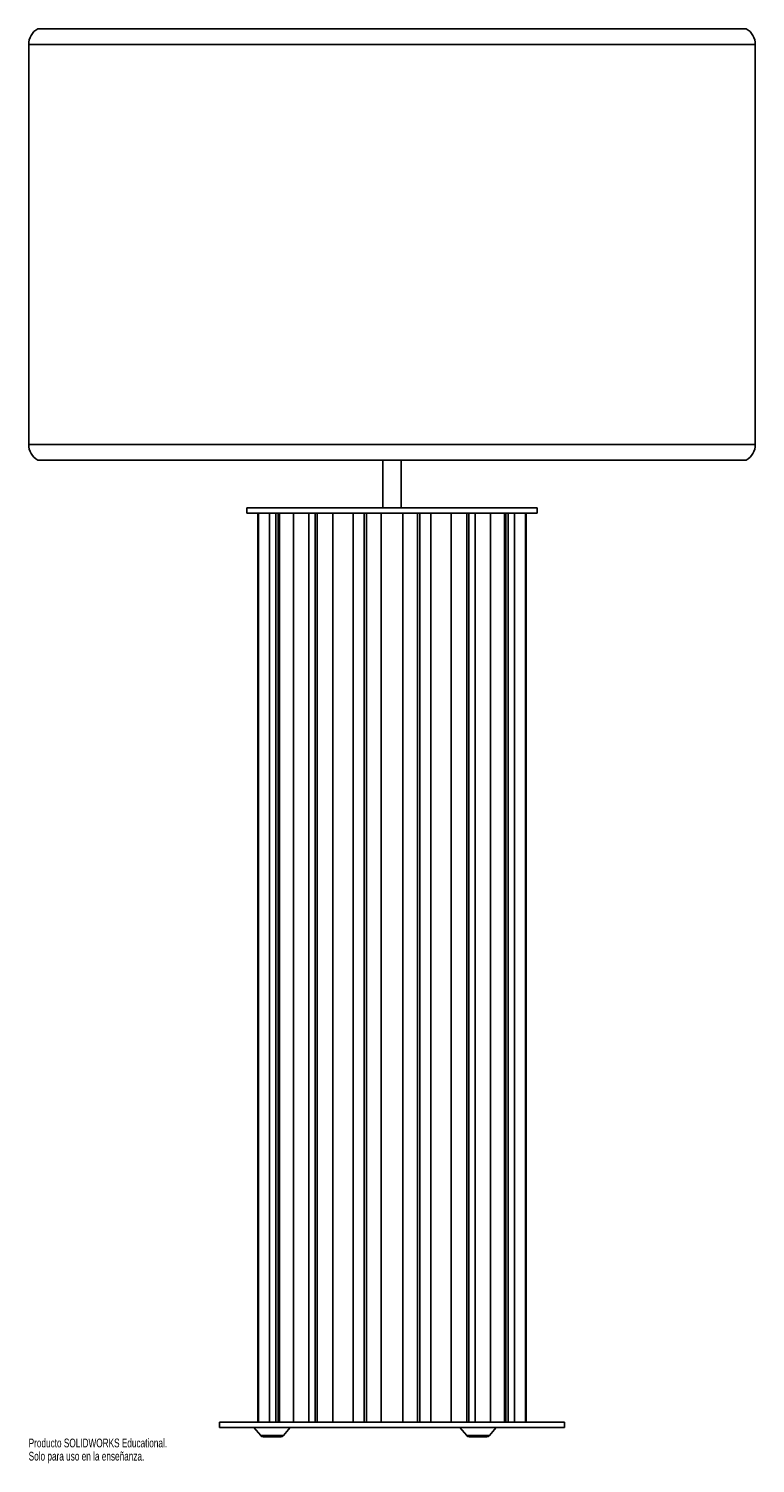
# Paper-space layout '_Izquierda' of a CAD drawing. Header units: millimetres. Extents: x 406 to 806, y -204 to 585.
import ezdxf

# ---------------------------------------------------------------- set-up
doc = ezdxf.new("R2010")
doc.units = ezdxf.units.MM
doc.styles.add('SLDTEXTSTYLE0', font='TXT', dxfattribs={"width": 0.7})

psp = doc.layouts.new('_Izquierda')

# ---------------------------------------------------------------- linework, layer by layer
at = {"color": 7, "linetype": 'Continuous', "lineweight": 25}
for p, q in [((411, 584.96), (801, 584.96)), ((406, 576.3), (406, 356.3)), ((806, 356.3), (806, 576.3)), ((801, 347.64), (411, 347.64)), ((601, 347.64), (601, 321.51)), ((611, 321.51), (611, 347.64)), ((526, 321.51), (526, 318.51)), ((526, 321.51), (686, 321.51)), ((526, 318.51), (686, 318.51)), ((532.17, 318.51), (532.17, -181.49)), ((532.32, 318.51), (532.32, -181.49)), ((532.57, -181.49), (532.57, 318.51)), ((538.5, 318.51), (538.5, -181.49)), ((541.97, 318.51), (541.97, -181.49)), ((543.28, 318.51), (543.28, -181.49)), ((544.01, -181.49), (544.01, 318.51)), ((551.83, 318.51), (551.83, -181.49)), ((560.29, 318.51), (560.29, -181.49)), ((563.79, 318.51), (563.79, -181.49)), ((564.88, -181.49), (564.88, 318.51)), ((573.41, 318.51), (573.41, -181.49)), ((584.58, -181.49), (584.58, 318.51)), ((590.72, 318.51), (590.72, -181.49)), ((592.02, -181.49), (592.02, 318.51)), ((599.96, 318.51), (599.96, -181.49)), ((612.04, -181.49), (612.04, 318.51)), ((619.98, 318.51), (619.98, -181.49)), ((621.28, -181.49), (621.28, 318.51)), ((627.42, 318.51), (627.42, -181.49)), ((638.59, -181.49), (638.59, 318.51)), ((647.12, 318.51), (647.12, -181.49)), ((648.21, -181.49), (648.21, 318.51)), ((651.71, -181.49), (651.71, 318.51)), ((660.17, -181.49), (660.17, 318.51)), ((667.99, 318.51), (667.99, -181.49)), ((668.72, -181.49), (668.72, 318.51)), ((670.03, -181.49), (670.03, 318.51)), ((673.5, -181.49), (673.5, 318.51)), ((679.43, 318.51), (679.43, -181.49)), ((679.68, -181.49), (679.68, 318.51)), ((679.83, -181.49), (679.83, 318.51)), ((686, 318.51), (686, 321.51)), ((511, -181.49), (511, -184.49)), ((701, -181.49), (511, -181.49)), ((701, -184.49), (511, -184.49)), ((530, -184.49), (533.75, -188.81)), ((546.25, -188.81), (550, -184.49)), ((643.36, -184.49), (647.11, -188.81)), ((659.62, -188.81), (663.36, -184.49)), ((701, -184.49), (701, -181.49)), ((544.74, -189.49), (535.26, -189.49)), ((658.11, -189.49), (648.62, -189.49))]:
    psp.add_line(p, q, dxfattribs=at)
at = {"color": 8, "linetype": 'Continuous', "lineweight": 25}
for p, q in [((806, 576.3), (406, 576.3)), ((406, 356.3), (806, 356.3)), ((533.75, -188.81), (546.25, -188.81)), ((647.11, -188.81), (659.62, -188.81))]:
    psp.add_line(p, q, dxfattribs=at)
at = {"color": 7, "linetype": 'Continuous', "lineweight": 25}
for centre, radius, start, end in [((416, 576.3), 10, 120, 180), ((796, 576.3), 10, 0, 60), ((416, 356.3), 10, 180, 240), ((796, 356.3), 10, 300, 0), ((535.26, -187.49), 2, 221, 270), ((544.74, -187.49), 2, 270, 319), ((648.62, -187.49), 2, 221, 270), ((658.11, -187.49), 2, 270, 319)]:
    psp.add_arc(centre, radius, start, end, dxfattribs=at)

# ---------------------------------------------------------------- texts
at = {"color": 7, "linetype": 'Continuous', "char_height": 4.8336, "attachment_point": 1, "style": 'SLDTEXTSTYLE0'}
for s, insert in [('Producto SOLIDWORKS Educational.', (406, -190.51)), ('Solo para uso en la enseñanza.', (406, -197.76))]:
    psp.add_mtext(s, dxfattribs=dict(at, insert=insert))

doc.saveas('drawing.dxf')
